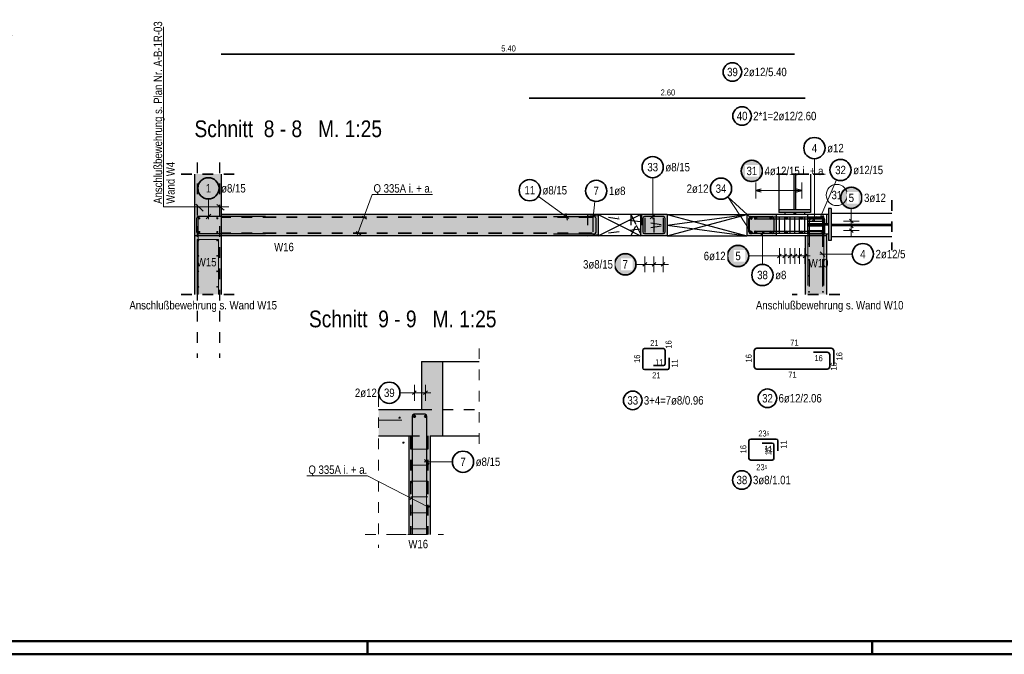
# Model space of a CAD drawing. Header units: millimetres. Extents: x -16 to 44.7, y 0 to 21.2.
# Tile 17 of 49: x 12 to 21.2, y 0 to 6. Entities that reach past the tile are written whole.
import ezdxf

# ---------------------------------------------------------------- set-up
doc = ezdxf.new("R2010")
doc.units = ezdxf.units.MM
doc.linetypes.add('DASHDOT', pattern=[1, 0.5, -0.25, 0, -0.25])
doc.linetypes.add('HIDDEN', pattern=[0.375, 0.25, -0.125])
doc.layers.add('Achsen', color=7, linetype='Continuous', lineweight=20)
doc.layers.add('nplo Bewehrung', color=7, linetype='Continuous', lineweight=20)
doc.styles.add('Arial Narrow', font='ARIALN.TTF')

msp = doc.modelspace()

# ---------------------------------------------------------------- hatches: boundary and pattern name
at = {"lineweight": 25, "true_color": 0xffffff}
for points in [[(18.97783, 4.554222), (18.977763, 4.558061), (18.977562, 4.561896), (18.977227, 4.56572), (18.976759, 4.569531), (18.976158, 4.573324), (18.975426, 4.577093), (18.974562, 4.580834), (18.973568, 4.584542), (18.972446, 4.588214), (18.971196, 4.591845), (18.96982, 4.595429), (18.96832, 4.598963), (18.966697, 4.602443), (18.964954, 4.605864), (18.963092, 4.609222), (18.961115, 4.612513), (18.959024, 4.615734), (18.956821, 4.618879), (18.954511, 4.621945), (18.952095, 4.624929), (18.949576, 4.627827), (18.946957, 4.630635), (18.944242, 4.63335), (18.941434, 4.635968), (18.938536, 4.638487), (18.935552, 4.640903), (18.932486, 4.643214), (18.929341, 4.645416), (18.926121, 4.647508), (18.92283, 4.649485), (18.919471, 4.651347), (18.91605, 4.65309), (18.912571, 4.654712), (18.909036, 4.656213), (18.905452, 4.657588), (18.901821, 4.658839), (18.89815, 4.659961), (18.894441, 4.660955), (18.8907, 4.661819), (18.886931, 4.662551), (18.883139, 4.663152), (18.879328, 4.66362), (18.875503, 4.663954), (18.871669, 4.664155), (18.86783, 4.664222), (18.863991, 4.664155), (18.860156, 4.663954), (18.856331, 4.66362), (18.852521, 4.663152), (18.848728, 4.662551), (18.844959, 4.661819), (18.841218, 4.660955), (18.83751, 4.659961), (18.833838, 4.658839), (18.830207, 4.657588), (18.826623, 4.656213), (18.823089, 4.654712), (18.819609, 4.65309), (18.816188, 4.651347), (18.81283, 4.649485), (18.809538, 4.647508), (18.806318, 4.645416), (18.803173, 4.643214), (18.800107, 4.640903), (18.797123, 4.638487), (18.794225, 4.635968), (18.791417, 4.63335), (18.788702, 4.630635), (18.786084, 4.627827), (18.783565, 4.624929), (18.781148, 4.621945), (18.778838, 4.618879), (18.776635, 4.615734), (18.774544, 4.612513), (18.772567, 4.609222), (18.770705, 4.605864), (18.768962, 4.602443), (18.76734, 4.598963), (18.765839, 4.595429), (18.764463, 4.591845), (18.763213, 4.588214), (18.762091, 4.584542), (18.761097, 4.580834), (18.760233, 4.577093), (18.759501, 4.573324), (18.7589, 4.569531), (18.758432, 4.56572), (18.758098, 4.561896), (18.757897, 4.558061), (18.75783, 4.554222), (18.757897, 4.550383), (18.758098, 4.546549), (18.758432, 4.542724), (18.7589, 4.538913), (18.759501, 4.535121), (18.760233, 4.531352), (18.761097, 4.527611), (18.762091, 4.523902), (18.763213, 4.52023), (18.764463, 4.5166), (18.765839, 4.513016), (18.76734, 4.509481), (18.768962, 4.506001), (18.770705, 4.50258), (18.772567, 4.499222), (18.774544, 4.495931), (18.776635, 4.492711), (18.778838, 4.489566), (18.781148, 4.4865), (18.783565, 4.483516), (18.786084, 4.480618), (18.788702, 4.47781), (18.791417, 4.475095), (18.794225, 4.472476), (18.797123, 4.469957), (18.800107, 4.467541), (18.803173, 4.46523), (18.806318, 4.463028), (18.809538, 4.460937), (18.81283, 4.45896), (18.816188, 4.457098), (18.819609, 4.455355), (18.823089, 4.453732), (18.826623, 4.452232), (18.830207, 4.450856), (18.833838, 4.449606), (18.83751, 4.448484), (18.841218, 4.44749), (18.844959, 4.446626), (18.848728, 4.445893), (18.852521, 4.445293), (18.856331, 4.444825), (18.860156, 4.44449), (18.863991, 4.444289), (18.86783, 4.444222), (18.871669, 4.444289), (18.875503, 4.44449), (18.879328, 4.444825), (18.883139, 4.445293), (18.886931, 4.445893), (18.8907, 4.446626), (18.894441, 4.44749), (18.89815, 4.448484), (18.901821, 4.449606), (18.905452, 4.450856), (18.909036, 4.452232), (18.912571, 4.453732), (18.91605, 4.455355), (18.919471, 4.457098), (18.92283, 4.45896), (18.926121, 4.460937), (18.929341, 4.463028), (18.932486, 4.46523), (18.935552, 4.467541), (18.938536, 4.469957), (18.941434, 4.472476), (18.944242, 4.475095), (18.946957, 4.47781), (18.949576, 4.480618), (18.952095, 4.483516), (18.954511, 4.4865), (18.956821, 4.489566), (18.959024, 4.492711), (18.961115, 4.495931), (18.963092, 4.499222), (18.964954, 4.50258), (18.966697, 4.506001), (18.96832, 4.509481), (18.96982, 4.513016), (18.971196, 4.5166), (18.972446, 4.52023), (18.973568, 4.523902), (18.974562, 4.527611), (18.975426, 4.531352), (18.976158, 4.535121), (18.976759, 4.538913), (18.977227, 4.542724), (18.977562, 4.546549)], [(19.9146, 4.30071), (19.914532, 4.304549), (19.914332, 4.308384), (19.913997, 4.312209), (19.913529, 4.31602), (19.912928, 4.319812), (19.912196, 4.323581), (19.911332, 4.327322), (19.910338, 4.331031), (19.909216, 4.334702), (19.907966, 4.338333), (19.90659, 4.341917), (19.90509, 4.345452), (19.903467, 4.348931), (19.901724, 4.352352), (19.899862, 4.35571), (19.897885, 4.359002), (19.895794, 4.362222), (19.893591, 4.365367), (19.891281, 4.368433), (19.888864, 4.371417), (19.886345, 4.374315), (19.883727, 4.377123), (19.881012, 4.379838), (19.878204, 4.382456), (19.875306, 4.384975), (19.872322, 4.387392), (19.869256, 4.389702), (19.866111, 4.391905), (19.862891, 4.393996), (19.8596, 4.395973), (19.856241, 4.397835), (19.85282, 4.399578), (19.849341, 4.4012), (19.845806, 4.402701), (19.842222, 4.404077), (19.838591, 4.405327), (19.83492, 4.406449), (19.831211, 4.407443), (19.82747, 4.408307), (19.823701, 4.409039), (19.819909, 4.40964), (19.816098, 4.410108), (19.812273, 4.410443), (19.808438, 4.410643), (19.8046, 4.41071), (19.800761, 4.410643), (19.796926, 4.410443), (19.793101, 4.410108), (19.78929, 4.40964), (19.785498, 4.409039), (19.781729, 4.408307), (19.777988, 4.407443), (19.774279, 4.406449), (19.770608, 4.405327), (19.766977, 4.404077), (19.763393, 4.402701), (19.759858, 4.4012), (19.756379, 4.399578), (19.752958, 4.397835), (19.7496, 4.395973), (19.746308, 4.393996), (19.743088, 4.391905), (19.739943, 4.389702), (19.736877, 4.387392), (19.733893, 4.384975), (19.730995, 4.382456), (19.728187, 4.379838), (19.725472, 4.377123), (19.722854, 4.374315), (19.720335, 4.371417), (19.717918, 4.368433), (19.715608, 4.365367), (19.713405, 4.362222), (19.711314, 4.359002), (19.709337, 4.35571), (19.707475, 4.352352), (19.705732, 4.348931), (19.704109, 4.345452), (19.702609, 4.341917), (19.701233, 4.338333), (19.699983, 4.334702), (19.698861, 4.331031), (19.697867, 4.327322), (19.697003, 4.323581), (19.696271, 4.319812), (19.69567, 4.31602), (19.695202, 4.312209), (19.694867, 4.308384), (19.694667, 4.304549), (19.6946, 4.30071), (19.694667, 4.296872), (19.694867, 4.293037), (19.695202, 4.289212), (19.69567, 4.285401), (19.696271, 4.281609), (19.697003, 4.27784), (19.697867, 4.274099), (19.698861, 4.27039), (19.699983, 4.266719), (19.701233, 4.263088), (19.702609, 4.259504), (19.704109, 4.255969), (19.705732, 4.25249), (19.707475, 4.249069), (19.709337, 4.24571), (19.711314, 4.242419), (19.713405, 4.239199), (19.715608, 4.236054), (19.717918, 4.232988), (19.720335, 4.230004), (19.722854, 4.227106), (19.725472, 4.224298), (19.728187, 4.221583), (19.730995, 4.218965), (19.733893, 4.216446), (19.736877, 4.214029), (19.739943, 4.211719), (19.743088, 4.209516), (19.746308, 4.207425), (19.7496, 4.205448), (19.752958, 4.203586), (19.756379, 4.201843), (19.759858, 4.20022), (19.763393, 4.19872), (19.766977, 4.197344), (19.770608, 4.196094), (19.774279, 4.194972), (19.777988, 4.193978), (19.781729, 4.193114), (19.785498, 4.192382), (19.78929, 4.191781), (19.793101, 4.191313), (19.796926, 4.190978), (19.800761, 4.190777), (19.8046, 4.19071), (19.808438, 4.190777), (19.812273, 4.190978), (19.816098, 4.191313), (19.819909, 4.191781), (19.823701, 4.192382), (19.82747, 4.193114), (19.831211, 4.193978), (19.83492, 4.194972), (19.838591, 4.196094), (19.842222, 4.197344), (19.845806, 4.19872), (19.849341, 4.20022), (19.85282, 4.201843), (19.856241, 4.203586), (19.8596, 4.205448), (19.862891, 4.207425), (19.866111, 4.209516), (19.869256, 4.211719), (19.872322, 4.214029), (19.875306, 4.216446), (19.878204, 4.218965), (19.881012, 4.221583), (19.883727, 4.224298), (19.886345, 4.227106), (19.888864, 4.230004), (19.891281, 4.232988), (19.893591, 4.236054), (19.895794, 4.239199), (19.897885, 4.242419), (19.899862, 4.24571), (19.901724, 4.249069), (19.903467, 4.25249), (19.90509, 4.255969), (19.90659, 4.259504), (19.907966, 4.263088), (19.909216, 4.266719), (19.910338, 4.27039), (19.911332, 4.274099), (19.912196, 4.27784), (19.912928, 4.281609), (19.913529, 4.285401), (19.913997, 4.289212), (19.914332, 4.293037)], [(18.848635, 3.752789), (18.848568, 3.756628), (18.848367, 3.760462), (18.848032, 3.764287), (18.847564, 3.768098), (18.846964, 3.77189), (18.846231, 3.775659), (18.845367, 3.7794), (18.844374, 3.783109), (18.843251, 3.786781), (18.842001, 3.790411), (18.840625, 3.793995), (18.839125, 3.79753), (18.837502, 3.80101), (18.835759, 3.804431), (18.833898, 3.807789), (18.83192, 3.81108), (18.829829, 3.8143), (18.827627, 3.817445), (18.825316, 3.820511), (18.8229, 3.823495), (18.820381, 3.826393), (18.817762, 3.829201), (18.815047, 3.831916), (18.812239, 3.834535), (18.809342, 3.837054), (18.806358, 3.83947), (18.803291, 3.841781), (18.800146, 3.843983), (18.796926, 3.846074), (18.793635, 3.848051), (18.790277, 3.849913), (18.786856, 3.851656), (18.783376, 3.853279), (18.779842, 3.854779), (18.776257, 3.856155), (18.772627, 3.857405), (18.768955, 3.858527), (18.765246, 3.859521), (18.761505, 3.860385), (18.757736, 3.861118), (18.753944, 3.861718), (18.750133, 3.862186), (18.746308, 3.862521), (18.742474, 3.862722), (18.738635, 3.862789), (18.734796, 3.862722), (18.730962, 3.862521), (18.727137, 3.862186), (18.723326, 3.861718), (18.719534, 3.861118), (18.715765, 3.860385), (18.712024, 3.859521), (18.708315, 3.858527), (18.704643, 3.857405), (18.701013, 3.856155), (18.697428, 3.854779), (18.693894, 3.853279), (18.690414, 3.851656), (18.686993, 3.849913), (18.683635, 3.848051), (18.680344, 3.846074), (18.677124, 3.843983), (18.673979, 3.841781), (18.670912, 3.83947), (18.667928, 3.837054), (18.665031, 3.834535), (18.662223, 3.831916), (18.659508, 3.829201), (18.656889, 3.826393), (18.65437, 3.823495), (18.651954, 3.820511), (18.649643, 3.817445), (18.647441, 3.8143), (18.64535, 3.81108), (18.643372, 3.807789), (18.641511, 3.804431), (18.639768, 3.80101), (18.638145, 3.79753), (18.636645, 3.793995), (18.635269, 3.790411), (18.634019, 3.786781), (18.632896, 3.783109), (18.631902, 3.7794), (18.631039, 3.775659), (18.630306, 3.77189), (18.629705, 3.768098), (18.629238, 3.764287), (18.628903, 3.760462), (18.628702, 3.756628), (18.628635, 3.752789), (18.628702, 3.74895), (18.628903, 3.745115), (18.629238, 3.741291), (18.629705, 3.73748), (18.630306, 3.733687), (18.631039, 3.729918), (18.631902, 3.726177), (18.632896, 3.722469), (18.634019, 3.718797), (18.635269, 3.715166), (18.636645, 3.711582), (18.638145, 3.708048), (18.639768, 3.704568), (18.641511, 3.701147), (18.643372, 3.697789), (18.64535, 3.694498), (18.647441, 3.691277), (18.649643, 3.688132), (18.651954, 3.685066), (18.65437, 3.682082), (18.656889, 3.679184), (18.659508, 3.676376), (18.662223, 3.673661), (18.665031, 3.671043), (18.667928, 3.668524), (18.670912, 3.666107), (18.673979, 3.663797), (18.677124, 3.661595), (18.680344, 3.659503), (18.683635, 3.657526), (18.686993, 3.655664), (18.690414, 3.653921), (18.693894, 3.652299), (18.697428, 3.650798), (18.701013, 3.649422), (18.704643, 3.648172), (18.708315, 3.64705), (18.712024, 3.646056), (18.715765, 3.645192), (18.719534, 3.64446), (18.723326, 3.643859), (18.727137, 3.643391), (18.730962, 3.643057), (18.734796, 3.642856), (18.738635, 3.642789), (18.742474, 3.642856), (18.746308, 3.643057), (18.750133, 3.643391), (18.753944, 3.643859), (18.757736, 3.64446), (18.761505, 3.645192), (18.765246, 3.646056), (18.768955, 3.64705), (18.772627, 3.648172), (18.776257, 3.649422), (18.779842, 3.650798), (18.783376, 3.652299), (18.786856, 3.653921), (18.790277, 3.655664), (18.793635, 3.657526), (18.796926, 3.659503), (18.800146, 3.661595), (18.803291, 3.663797), (18.806358, 3.666107), (18.809342, 3.668524), (18.812239, 3.671043), (18.815047, 3.673661), (18.817762, 3.676376), (18.820381, 3.679184), (18.8229, 3.682082), (18.825316, 3.685066), (18.827627, 3.688132), (18.829829, 3.691277), (18.83192, 3.694498), (18.833898, 3.697789), (18.835759, 3.701147), (18.837502, 3.704568), (18.839125, 3.708048), (18.840625, 3.711582), (18.842001, 3.715166), (18.843251, 3.718797), (18.844374, 3.722469), (18.845367, 3.726177), (18.846231, 3.729918), (18.846964, 3.733687), (18.847564, 3.73748), (18.848032, 3.741291), (18.848367, 3.745115)], [(17.786625, 3.674004), (17.786558, 3.677843), (17.786357, 3.681677), (17.786022, 3.685502), (17.785554, 3.689313), (17.784954, 3.693105), (17.784221, 3.696874), (17.783357, 3.700615), (17.782364, 3.704324), (17.781241, 3.707996), (17.779991, 3.711626), (17.778615, 3.71521), (17.777115, 3.718745), (17.775492, 3.722224), (17.773749, 3.725646), (17.771888, 3.729004), (17.76991, 3.732295), (17.767819, 3.735515), (17.765617, 3.73866), (17.763306, 3.741726), (17.76089, 3.74471), (17.758371, 3.747608), (17.755752, 3.750416), (17.753037, 3.753131), (17.750229, 3.75575), (17.747332, 3.758269), (17.744348, 3.760685), (17.741281, 3.762996), (17.738136, 3.765198), (17.734916, 3.767289), (17.731625, 3.769266), (17.728267, 3.771128), (17.724846, 3.772871), (17.721366, 3.774494), (17.717832, 3.775994), (17.714247, 3.77737), (17.710617, 3.77862), (17.706945, 3.779742), (17.703236, 3.780736), (17.699495, 3.7816), (17.695726, 3.782333), (17.691934, 3.782933), (17.688123, 3.783401), (17.684298, 3.783736), (17.680464, 3.783937), (17.676625, 3.784004), (17.672786, 3.783937), (17.668952, 3.783736), (17.665127, 3.783401), (17.661316, 3.782933), (17.657524, 3.782333), (17.653755, 3.7816), (17.650013, 3.780736), (17.646305, 3.779742), (17.642633, 3.77862), (17.639003, 3.77737), (17.635418, 3.775994), (17.631884, 3.774494), (17.628404, 3.772871), (17.624983, 3.771128), (17.621625, 3.769266), (17.618334, 3.767289), (17.615114, 3.765198), (17.611968, 3.762996), (17.608902, 3.760685), (17.605918, 3.758269), (17.603021, 3.75575), (17.600212, 3.753131), (17.597497, 3.750416), (17.594879, 3.747608), (17.59236, 3.74471), (17.589944, 3.741726), (17.587633, 3.73866), (17.585431, 3.735515), (17.58334, 3.732295), (17.581362, 3.729004), (17.579501, 3.725646), (17.577758, 3.722224), (17.576135, 3.718745), (17.574635, 3.71521), (17.573259, 3.711626), (17.572009, 3.707996), (17.570886, 3.704324), (17.569892, 3.700615), (17.569029, 3.696874), (17.568296, 3.693105), (17.567695, 3.689313), (17.567227, 3.685502), (17.566893, 3.681677), (17.566692, 3.677843), (17.566625, 3.674004), (17.566692, 3.670165), (17.566893, 3.66633), (17.567227, 3.662506), (17.567695, 3.658695), (17.568296, 3.654902), (17.569029, 3.651133), (17.569892, 3.647392), (17.570886, 3.643684), (17.572009, 3.640012), (17.573259, 3.636381), (17.574635, 3.632797), (17.576135, 3.629263), (17.577758, 3.625783), (17.579501, 3.622362), (17.581362, 3.619004), (17.58334, 3.615713), (17.585431, 3.612492), (17.587633, 3.609347), (17.589944, 3.606281), (17.59236, 3.603297), (17.594879, 3.600399), (17.597497, 3.597591), (17.600212, 3.594876), (17.603021, 3.592258), (17.605918, 3.589739), (17.608902, 3.587322), (17.611968, 3.585012), (17.615114, 3.58281), (17.618334, 3.580718), (17.621625, 3.578741), (17.624983, 3.576879), (17.628404, 3.575136), (17.631884, 3.573514), (17.635418, 3.572013), (17.639003, 3.570637), (17.642633, 3.569387), (17.646305, 3.568265), (17.650013, 3.567271), (17.653755, 3.566407), (17.657524, 3.565675), (17.661316, 3.565074), (17.665127, 3.564606), (17.668952, 3.564272), (17.672786, 3.564071), (17.676625, 3.564004), (17.680464, 3.564071), (17.684298, 3.564272), (17.688123, 3.564606), (17.691934, 3.565074), (17.695726, 3.565675), (17.699495, 3.566407), (17.703236, 3.567271), (17.706945, 3.568265), (17.710617, 3.569387), (17.714247, 3.570637), (17.717832, 3.572013), (17.721366, 3.573514), (17.724846, 3.575136), (17.728267, 3.576879), (17.731625, 3.578741), (17.734916, 3.580718), (17.738136, 3.58281), (17.741281, 3.585012), (17.744348, 3.587322), (17.747332, 3.589739), (17.750229, 3.592258), (17.753037, 3.594876), (17.755752, 3.597591), (17.758371, 3.600399), (17.76089, 3.603297), (17.763306, 3.606281), (17.765617, 3.609347), (17.767819, 3.612492), (17.76991, 3.615713), (17.771888, 3.619004), (17.773749, 3.622362), (17.775492, 3.625783), (17.777115, 3.629263), (17.778615, 3.632797), (17.779991, 3.636381), (17.781241, 3.640012), (17.782364, 3.643684), (17.783357, 3.647392), (17.784221, 3.651133), (17.784954, 3.654902), (17.785554, 3.658695), (17.786022, 3.662506), (17.786357, 3.66633)]]:
    msp.add_hatch(color=7, dxfattribs=at).paths.add_polyline_path(points)
at = {"lineweight": 13, "true_color": 0xd7ffd7}
for points in [[(13.871191, 4.143339), (13.871191, 4.524385), (13.621191, 4.524385), (13.621191, 4.143339)], [(13.621191, 3.390541), (13.871191, 3.390541), (13.871191, 4.143339), (13.621191, 4.143339)], [(13.621191, 3.943339), (17.421347, 3.943339), (17.421347, 4.143339), (13.621191, 4.143339)], [(17.821347, 3.943339), (18.071197, 3.943339), (18.071197, 4.143339), (17.821347, 4.143339)], [(18.821197, 3.943339), (19.096215, 3.943339), (19.096215, 4.143339), (18.821197, 4.143339)], [(19.371215, 3.390541), (19.571215, 3.390541), (19.571215, 3.943339), (19.371215, 3.943339)], [(15.956923, 2.307441), (15.956923, 2.757441), (15.756923, 2.757441), (15.756923, 2.307441)], [(15.353793, 2.057441), (15.956923, 2.057441), (15.956923, 2.307441), (15.353793, 2.307441)], [(15.639444, 1.127557), (15.839444, 1.127557), (15.839444, 2.057441), (15.639444, 2.057441)]]:
    msp.add_hatch(color=254, dxfattribs=at).paths.add_polyline_path(points)
at = {"lineweight": 13, "true_color": 0x4682b4}
for points in [[(19.263465, 4.188339), (19.278965, 4.188339), (19.278965, 4.524385), (19.263465, 4.524385)], [(19.121223, 4.163339), (19.421223, 4.163339), (19.421223, 4.188339), (19.121223, 4.188339)], [(19.591215, 3.899704), (19.616215, 3.899704), (19.616215, 4.199704), (19.591215, 4.199704)], [(19.278465, 4.143339), (19.278465, 4.163339), (19.263965, 4.163339), (19.263965, 4.143339)], [(19.591215, 4.042462), (19.591215, 4.056962), (19.391215, 4.056962), (19.391215, 4.042462)], [(20.184454, 4.037712), (20.184454, 4.049712), (19.616215, 4.049712), (19.616215, 4.037712)]]:
    msp.add_hatch(color=145, dxfattribs=at).paths.add_polyline_path(points)

# ---------------------------------------------------------------- linework, layer by layer
at = {"color": 5, "linetype": 'Continuous', "lineweight": 18}
for p, q in [((13.329039, 4.217232), (13.329039, 5.911997)), ((17.934547, 4.48972), (17.934547, 4.098339)), ((19.663548, 4.470841), (19.506471, 4.099689)), ((18.905198, 4.445048), (18.905198, 4.295048)), ((19.337215, 4.370048), (18.905198, 4.370048)), ((19.337215, 4.295048), (19.337215, 4.445048)), ((13.752442, 4.290405), (13.752442, 4.098339)), ((15.292811, 4.332088), (15.15115, 3.947295)), ((15.861564, 4.332088), (15.292811, 4.332088)), ((16.858847, 4.313951), (17.146785, 4.107376)), ((17.374189, 4.11871), (17.391363, 4.266829)), ((18.862128, 4.108559), (18.642003, 4.310765)), ((18.862128, 3.974573), (18.642003, 4.310765)), ((13.329039, 4.217232), (13.945062, 4.217232)), ((13.632629, 4.240825), (13.703407, 4.175945)), ((13.833167, 4.237876), (13.900995, 4.184792)), ((19.8046, 4.20071), (19.8046, 4.131962)), ((19.7296, 4.081962), (19.8796, 4.081962)), ((19.8046, 3.941712), (19.8046, 4.131962)), ((18.96798, 3.67371), (18.96798, 3.988339)), ((19.7296, 4.036837), (19.8796, 4.036837)), ((19.7296, 3.991712), (19.8796, 3.991712)), ((19.127866, 3.677789), (19.127866, 3.827789)), ((19.177866, 3.677789), (19.177866, 3.827789)), ((19.227866, 3.677789), (19.227866, 3.827789)), ((19.27299, 3.677789), (19.27299, 3.827789)), ((19.318115, 3.677789), (19.318115, 3.827789)), ((19.368115, 3.677789), (19.368115, 3.827789)), ((17.860347, 3.599004), (17.860347, 3.749004)), ((17.946272, 3.599004), (17.946272, 3.749004)), ((18.032197, 3.599004), (18.032197, 3.749004)), ((18.838635, 3.752789), (19.077866, 3.752789)), ((19.418115, 3.752789), (19.077866, 3.752789)), ((19.813096, 3.770661), (19.507489, 3.770661)), ((17.776625, 3.674004), (17.810347, 3.674004)), ((18.082197, 3.674004), (17.810347, 3.674004)), ((15.691567, 2.539004), (15.691567, 2.389004)), ((15.796322, 2.539004), (15.796322, 2.389004)), ((15.554903, 2.464004), (15.641567, 2.464004)), ((15.641567, 2.464004), (15.846322, 2.464004)), ((16.04883, 1.813947), (15.784444, 1.813947)), ((15.248428, 1.682277), (14.679675, 1.682277)), ((15.248428, 1.682277), (15.83032, 1.382005))]:
    msp.add_line(p, q, dxfattribs=at)
at = {"color": 2, "linetype": 'Continuous', "lineweight": 35}
for p, q in [((19.271191, 5.654651), (13.871191, 5.654651)), ((16.771215, 5.239976), (19.371215, 5.239976)), ((18.035197, 2.879675), (17.857347, 2.879675)), ((18.915199, 2.883983), (19.61472, 2.883983)), ((17.841347, 2.863675), (17.841347, 2.698175)), ((18.051197, 2.735675), (18.051197, 2.863675)), ((18.088697, 2.698175), (18.088697, 2.792175)), ((18.891179, 2.710485), (18.891199, 2.859987)), ((19.447216, 2.846487), (19.577212, 2.846487)), ((19.601212, 2.822483), (19.601196, 2.710454)), ((19.63872, 2.85998), (19.638702, 2.729984)), ((17.941197, 2.719675), (18.035197, 2.719675)), ((17.857347, 2.682175), (18.072697, 2.682175)), ((19.577195, 2.686457), (18.915178, 2.686482)), ((18.841197, 1.845773), (18.841197, 2.011273)), ((18.857197, 2.027273), (19.097715, 2.027273)), ((18.966215, 1.989773), (19.060215, 1.989773)), ((19.076215, 1.973773), (19.076215, 1.845773)), ((19.113715, 2.011273), (19.113715, 1.917273)), ((19.060215, 1.829773), (18.857197, 1.829773))]:
    msp.add_line(p, q, dxfattribs=at)
at = {"color": 10, "linetype": 'HIDDEN', "ltscale": 0.25}
for p, q in [((13.645456, 4.634486), (13.645456, 2.794258)), ((13.855456, 4.634486), (13.855456, 2.794258))]:
    msp.add_line(p, q, dxfattribs=at)
at = {"color": 2, "linetype": 'HIDDEN', "lineweight": 35, "ltscale": 0.25}
for p, q in [((13.996191, 4.524385), (13.496191, 4.524385)), ((13.996191, 3.390541), (13.496191, 3.390541)), ((19.696215, 3.390541), (19.246215, 3.390541))]:
    msp.add_line(p, q, dxfattribs=at)
at = {"color": 3, "linetype": 'Continuous', "lineweight": 25}
for p, q in [((13.621191, 4.524385), (13.621191, 4.143339)), ((13.871191, 4.524385), (13.871191, 4.143339)), ((18.955198, 4.383446), (18.905198, 4.370048)), ((18.905198, 4.370048), (18.955198, 4.356651)), ((19.337215, 4.370048), (19.287215, 4.383446)), ((19.287215, 4.356651), (19.337215, 4.370048)), ((19.263465, 4.188339), (19.121223, 4.188339)), ((19.121223, 4.188339), (19.121223, 4.163339)), ((19.421223, 4.188339), (19.278965, 4.188339)), ((19.421223, 4.188339), (19.421223, 4.163339)), ((19.616215, 4.199704), (19.591215, 4.199704)), ((19.591215, 4.199704), (19.591215, 4.056962)), ((19.616215, 4.199704), (19.616215, 4.049712)), ((13.621191, 4.143339), (13.621191, 3.390541)), ((13.641191, 4.107339), (13.641191, 3.979339)), ((14.291191, 4.123339), (13.657191, 4.123339)), ((13.730345, 4.101242), (13.774539, 4.145436)), ((17.421347, 4.143339), (13.871191, 4.143339)), ((13.871191, 4.143339), (13.871191, 3.390541)), ((15.195308, 4.129103), (15.2405, 4.102741)), ((17.385472, 4.12195), (17.001472, 4.12195)), ((17.131545, 4.091114), (17.121398, 4.152785)), ((17.374189, 3.979542), (17.374189, 4.11871)), ((17.401472, 3.97795), (17.401472, 4.10595)), ((17.821347, 4.143339), (17.421347, 4.143339)), ((17.421347, 4.143339), (17.421347, 3.943339)), ((18.071197, 4.143339), (17.821347, 4.143339)), ((17.821347, 4.143339), (17.821347, 3.943339)), ((17.841347, 4.107339), (17.841347, 3.979339)), ((18.035197, 4.123339), (17.857347, 4.123339)), ((17.860347, 4.112507), (17.860347, 3.973339)), ((17.91245, 4.101242), (17.956644, 4.145436)), ((17.946272, 4.112507), (17.946272, 3.973339)), ((18.032197, 4.112507), (18.032197, 3.973339)), ((18.051197, 3.979339), (18.051197, 4.107339)), ((18.071197, 4.143339), (18.821197, 4.143339)), ((18.071197, 4.143339), (18.071197, 3.943339)), ((19.096215, 4.143339), (18.821197, 4.143339)), ((18.821197, 4.143339), (18.821197, 3.943339)), ((18.841197, 3.979339), (18.841197, 4.107339)), ((18.841197, 3.987339), (18.841197, 4.098712)), ((18.857197, 4.123339), (19.060215, 4.123339)), ((18.865197, 4.122712), (19.527215, 4.122712)), ((18.891537, 4.102742), (19.517537, 4.102742)), ((18.966215, 4.123339), (19.060215, 4.123339)), ((19.076215, 4.107339), (19.076215, 3.979339)), ((19.076215, 4.107339), (19.076215, 4.013339)), ((19.178215, 4.143339), (19.096215, 4.143339)), ((19.096215, 4.143339), (19.096215, 3.943339)), ((19.263965, 4.163339), (19.121223, 4.163339)), ((19.127866, 3.97444), (19.127866, 4.11444)), ((19.177866, 3.97444), (19.177866, 4.11444)), ((19.178215, 4.163339), (19.178215, 4.143339)), ((19.263965, 4.143339), (19.178215, 4.143339)), ((19.227866, 3.97444), (19.227866, 4.11444)), ((19.263965, 4.163339), (19.263965, 4.143339)), ((19.278465, 4.143339), (19.263965, 4.143339)), ((19.27299, 3.97444), (19.27299, 4.11444)), ((19.421223, 4.163339), (19.278465, 4.163339)), ((19.278465, 4.163339), (19.278465, 4.143339)), ((19.364215, 4.143339), (19.278465, 4.143339)), ((19.318115, 3.97444), (19.318115, 4.11444)), ((19.364215, 4.163339), (19.364215, 4.143339)), ((19.371215, 4.143339), (19.364215, 4.143339)), ((19.368115, 3.97444), (19.368115, 4.11444)), ((19.571215, 4.143339), (19.371215, 4.143339)), ((19.591215, 4.142712), (19.391215, 4.142712)), ((19.391215, 4.142712), (19.391215, 4.056962)), ((19.391215, 4.122712), (19.527215, 4.122712)), ((19.435445, 4.080645), (19.479639, 4.124839)), ((19.487253, 4.110974), (19.545177, 4.134449)), ((19.541537, 4.078742), (19.541537, 4.006742)), ((19.551215, 4.098712), (19.551215, 3.987339)), ((19.551215, 4.098712), (19.551215, 3.962712)), ((19.571215, 4.143339), (19.571215, 4.142712)), ((20.184454, 4.153712), (19.616215, 4.153712)), ((19.786922, 4.099639), (19.822277, 4.064284)), ((18.051197, 3.979339), (18.051197, 4.073339)), ((19.591215, 4.056962), (19.391215, 4.056962)), ((19.391215, 4.056962), (19.391215, 4.042462)), ((19.591215, 4.042462), (19.391215, 4.042462)), ((19.391215, 4.042462), (19.391215, 3.956712)), ((19.591215, 4.042462), (19.591215, 3.899704)), ((20.184454, 4.049712), (19.616215, 4.049712)), ((20.184454, 4.037712), (19.616215, 4.037712)), ((19.616215, 4.037712), (19.616215, 3.899704)), ((19.786922, 4.054515), (19.822277, 4.019159)), ((19.786922, 4.00939), (19.822277, 3.974034)), ((17.421347, 3.943339), (13.621191, 3.943339)), ((13.657191, 3.963339), (14.291191, 3.963339)), ((15.142845, 3.982591), (15.186594, 3.954848)), ((17.001472, 3.96195), (17.385472, 3.96195)), ((17.821347, 3.943339), (17.421347, 3.943339)), ((18.071197, 3.943339), (17.821347, 3.943339)), ((17.857347, 3.963339), (18.035197, 3.963339)), ((17.941197, 3.963339), (18.035197, 3.963339)), ((18.071197, 3.943339), (18.821197, 3.943339)), ((19.096215, 3.943339), (18.821197, 3.943339)), ((19.060215, 3.963339), (18.857197, 3.963339)), ((19.527215, 3.963339), (18.865197, 3.963339)), ((19.517537, 3.982742), (18.891537, 3.982742)), ((18.990077, 3.985436), (18.945883, 3.941242)), ((19.371215, 3.943339), (19.096215, 3.943339)), ((19.571215, 3.943339), (19.371215, 3.943339)), ((19.371215, 3.943339), (19.371215, 3.390541)), ((19.591215, 3.956712), (19.391215, 3.956712)), ((19.571215, 3.956712), (19.571215, 3.943339)), ((19.571215, 3.943339), (19.571215, 3.390541)), ((19.616215, 3.899704), (19.591215, 3.899704)), ((20.184454, 3.933712), (19.616215, 3.933712)), ((19.110188, 3.735111), (19.145543, 3.770466)), ((19.160188, 3.735111), (19.195543, 3.770466)), ((19.210188, 3.735111), (19.245543, 3.770466)), ((19.255313, 3.735111), (19.290668, 3.770466)), ((19.300438, 3.735111), (19.335793, 3.770466)), ((19.350438, 3.735111), (19.385793, 3.770466)), ((19.510392, 3.792758), (19.554586, 3.748564)), ((17.842669, 3.656326), (17.878025, 3.691681)), ((17.928594, 3.656326), (17.96395, 3.691681)), ((18.01452, 3.656326), (18.049875, 3.691681)), ((15.756923, 2.757441), (15.956923, 2.757441)), ((15.756923, 2.757441), (15.756923, 2.307441)), ((15.956923, 2.757441), (16.301861, 2.757441)), ((15.956923, 2.757441), (15.956923, 2.307441)), ((15.709245, 2.481681), (15.673889, 2.446326)), ((15.814, 2.481681), (15.778645, 2.446326)), ((15.353793, 2.307441), (15.756923, 2.307441)), ((15.670276, 2.245109), (15.670276, 1.611109)), ((15.793444, 2.261109), (15.686276, 2.261109)), ((15.809444, 1.611109), (15.809444, 2.245109)), ((15.956923, 2.307441), (15.956923, 2.057441)), ((15.353793, 2.057441), (15.639444, 2.057441)), ((15.639444, 2.057441), (15.639444, 1.127557)), ((15.839444, 2.057441), (15.956923, 2.057441)), ((15.839444, 2.057441), (15.839444, 1.127557)), ((15.956923, 2.057441), (16.301861, 2.057441)), ((15.787347, 1.836044), (15.831541, 1.79185)), ((15.648656, 1.461219), (15.672602, 1.478635)), ((15.805937, 1.376865), (15.832604, 1.398634))]:
    msp.add_line(p, q, dxfattribs=at)
at = {"color": 3, "linetype": 'HIDDEN', "lineweight": 25, "ltscale": 0.25}
for p, q in [((19.278965, 4.188339), (19.263465, 4.188339)), ((17.321197, 4.143339), (17.321197, 3.943339)), ((17.729794, 4.143339), (17.729794, 3.943339)), ((17.829794, 4.143339), (17.829794, 3.943339)), ((19.278465, 4.163339), (19.263965, 4.163339)), ((19.571215, 4.142712), (19.571215, 3.956712)), ((19.591215, 4.056962), (19.591215, 4.042462)), ((19.616215, 4.049712), (19.616215, 4.037712)), ((15.756923, 2.307441), (16.301861, 2.307441)), ((15.639444, 2.057441), (15.839444, 2.057441))]:
    msp.add_line(p, q, dxfattribs=at)
at = {"color": 2, "linetype": 'DASHDOT', "lineweight": 35, "ltscale": 0.25}
for p, q in [((17.364001, 4.118264), (13.871191, 4.118264)), ((17.364001, 3.968264), (13.871191, 3.968264)), ((15.659444, 2.057441), (15.659444, 1.127557)), ((15.819444, 2.057441), (15.819444, 1.127557))]:
    msp.add_line(p, q, dxfattribs=at)
at = {"color": 10, "linetype": 'HIDDEN'}
for p, q in [((19.401215, 4.081962), (19.541215, 4.081962)), ((19.412489, 3.464043), (19.412489, 4.090043)), ((19.436489, 4.114043), (19.508489, 4.114043)), ((19.532489, 4.090043), (19.532489, 3.464043)), ((19.401215, 4.036837), (19.541215, 4.036837)), ((19.401215, 3.991712), (19.541215, 3.991712))]:
    msp.add_line(p, q, dxfattribs=at)
at = {"color": 5, "linetype": 'HIDDEN', "lineweight": 18, "ltscale": 0.25}
for p, q in [((16.301861, 2.882441), (16.301861, 1.932441)), ((15.353793, 2.432441), (15.353793, 1.002557)), ((15.228793, 1.127557), (15.764444, 1.127557)), ((15.514444, 1.127557), (15.964444, 1.127557))]:
    msp.add_line(p, q, dxfattribs=at)
at = {"color": 4, "linetype": 'Continuous', "lineweight": 50}
for p, q in [((0.5, 0.125), (43.625, 0.125)), ((15.25, 0), (15.25, 0.125)), ((20, 0), (20, 0.125)), ((0, 0), (43.75, 0))]:
    msp.add_line(p, q, dxfattribs=at)
at = {"color": 2, "linetype": 'Continuous', "lineweight": 35}
for centre, radius in [((18.685319, 5.486189), 0.0875), ((18.776029, 5.071515), 0.0875), ((19.457542, 4.76905), 0.1), ((17.934547, 4.58972), 0.1), ((18.86783, 4.554222), 0.1), ((19.702523, 4.562933), 0.1), ((13.752442, 4.390405), 0.1), ((16.777594, 4.372244), 0.1), ((17.40288, 4.366163), 0.1), ((18.577608, 4.387272), 0.1), ((19.8046, 4.30071), 0.1), ((18.738635, 3.752789), 0.1), ((19.913096, 3.770661), 0.1), ((17.676625, 3.674004), 0.1), ((18.96798, 3.57371), 0.1), ((15.454903, 2.464004), 0.1), ((17.746743, 2.392139), 0.0875), ((19.014902, 2.412432), 0.0875), ((16.14883, 1.813947), 0.1), ((18.77415, 1.642273), 0.0875)]:
    msp.add_circle(centre, radius, dxfattribs=at)
at = {"color": 9, "linetype": 'Continuous', "lineweight": 0}
for centre, radius in [((19.66782, 4.326878), 0.1), ((17.611986, 4.118264), 0.00111)]:
    msp.add_circle(centre, radius, dxfattribs=at)
at = {"color": 4, "linetype": 'Continuous', "lineweight": 50}
for centre, radius in [((18.862128, 4.108559), 0.006), ((18.862128, 4.108559), 0.006), ((18.862128, 4.108559), 0.0054), ((18.862128, 4.108559), 0.0042), ((18.862128, 4.108559), 0.003), ((18.862128, 4.108559), 0.0018), ((18.862128, 4.108559), 0.0006), ((18.905198, 4.109339), 0.006), ((18.905198, 4.109339), 0.006), ((18.905198, 4.109339), 0.0054), ((18.905198, 4.109339), 0.0042), ((18.905198, 4.109339), 0.003), ((18.905198, 4.109339), 0.0018), ((18.905198, 4.109339), 0.0006), ((19.049203, 4.109339), 0.006), ((19.049203, 4.109339), 0.006), ((19.049203, 4.109339), 0.0054), ((19.049203, 4.109339), 0.0042), ((19.049203, 4.109339), 0.003), ((19.049203, 4.109339), 0.0018), ((19.049203, 4.109339), 0.0006), ((19.193209, 4.109339), 0.006), ((19.193209, 4.109339), 0.006), ((19.193209, 4.109339), 0.0054), ((19.193209, 4.109339), 0.0042), ((19.193209, 4.109339), 0.003), ((19.193209, 4.109339), 0.0018), ((19.193209, 4.109339), 0.0006), ((19.337215, 4.109339), 0.006), ((19.337215, 4.109339), 0.006), ((19.337215, 4.109339), 0.0054), ((19.337215, 4.109339), 0.0042), ((19.337215, 4.109339), 0.003), ((19.337215, 4.109339), 0.0018), ((19.337215, 4.109339), 0.0006), ((18.862128, 3.974573), 0.006), ((18.862128, 3.974573), 0.006), ((18.862128, 3.974573), 0.0054), ((18.862128, 3.974573), 0.0042), ((18.862128, 3.974573), 0.003), ((18.862128, 3.974573), 0.0018), ((18.862128, 3.974573), 0.0006), ((18.905198, 3.977339), 0.006), ((18.905198, 3.977339), 0.006), ((18.905198, 3.977339), 0.0054), ((18.905198, 3.977339), 0.0042), ((18.905198, 3.977339), 0.003), ((18.905198, 3.977339), 0.0018), ((18.905198, 3.977339), 0.0006), ((19.049203, 3.977339), 0.006), ((19.049203, 3.977339), 0.006), ((19.049203, 3.977339), 0.0054), ((19.049203, 3.977339), 0.0042), ((19.049203, 3.977339), 0.003), ((19.049203, 3.977339), 0.0018), ((19.049203, 3.977339), 0.0006), ((19.193209, 3.977339), 0.006), ((19.193209, 3.977339), 0.006), ((19.193209, 3.977339), 0.0054), ((19.193209, 3.977339), 0.0042), ((19.193209, 3.977339), 0.003), ((19.193209, 3.977339), 0.0018), ((19.193209, 3.977339), 0.0006), ((19.337215, 3.977339), 0.006), ((19.337215, 3.977339), 0.006), ((19.337215, 3.977339), 0.0054), ((19.337215, 3.977339), 0.0042), ((19.337215, 3.977339), 0.003), ((19.337215, 3.977339), 0.0018), ((19.337215, 3.977339), 0.0006), ((15.691567, 2.241941), 0.006), ((15.691567, 2.241941), 0.006), ((15.691567, 2.241941), 0.0054), ((15.691567, 2.241941), 0.0042), ((15.691567, 2.241941), 0.003), ((15.691567, 2.241941), 0.0018), ((15.691567, 2.241941), 0.0006), ((15.796322, 2.241941), 0.006), ((15.796322, 2.241941), 0.006), ((15.796322, 2.241941), 0.0054), ((15.796322, 2.241941), 0.0042), ((15.796322, 2.241941), 0.003), ((15.796322, 2.241941), 0.0018), ((15.796322, 2.241941), 0.0006)]:
    msp.add_circle(centre, radius, dxfattribs=at)
at = {"color": 3, "linetype": 'Continuous', "lineweight": 25}
for centre, radius, start, end in [((13.657191, 4.107339), 0.016, 90, 180), ((17.385472, 4.10595), 0.016, 0, 90), ((17.857347, 4.107339), 0.016, 90, 180), ((18.035197, 4.107339), 0.016, 0, 90), ((18.857197, 4.107339), 0.016, 90, 180), ((18.865197, 4.098712), 0.024, 90, 180), ((19.060215, 4.107339), 0.016, 0, 90), ((19.060215, 4.107339), 0.016, 0, 90), ((19.517537, 4.078742), 0.024, 0, 90), ((19.527215, 4.098712), 0.024, 0, 90), ((19.527215, 4.098712), 0.024, 0, 90), ((18.865197, 3.987339), 0.024, 180, 270), ((19.517537, 4.006742), 0.024, 270, 0), ((19.527215, 3.987339), 0.024, 270, 0), ((13.657191, 3.979339), 0.016, 180, 270), ((17.385472, 3.97795), 0.016, 270, 0), ((17.857347, 3.979339), 0.016, 180, 270), ((18.035197, 3.979339), 0.016, 270, 0), ((18.035197, 3.979339), 0.016, 270, 0), ((18.857197, 3.979339), 0.016, 180, 270), ((19.060215, 3.979339), 0.016, 270, 0), ((15.686276, 2.245109), 0.016, 90, 180), ((15.793444, 2.245109), 0.016, 0, 90)]:
    msp.add_arc(centre, radius, start, end, dxfattribs=at)
at = {"color": 10, "linetype": 'HIDDEN'}
for centre, start, end in [((19.436489, 4.090043), 90, 180), ((19.508489, 4.090043), 0, 90)]:
    msp.add_arc(centre, 0.024, start, end, dxfattribs=at)
at = {"color": 2, "linetype": 'Continuous', "lineweight": 35}
for centre, radius, start, end in [((17.857347, 2.863675), 0.016, 90, 180), ((18.035197, 2.863675), 0.016, 0, 90), ((18.915199, 2.859983), 0.024, 90, 179.992158), ((19.61472, 2.859983), 0.024, 359.992158, 90), ((19.577212, 2.822487), 0.024, 359.992158, 90), ((17.857347, 2.698175), 0.016, 180, 270), ((18.035197, 2.735675), 0.016, 270, 0), ((18.072697, 2.698175), 0.016, 270, 0), ((18.915179, 2.710482), 0.024, 179.992158, 269.9979089), ((19.577196, 2.710457), 0.024, 269.9979089, 359.992158), ((18.857197, 2.011273), 0.016, 90, 180), ((19.060215, 1.973773), 0.016, 0, 90), ((19.097715, 2.011273), 0.016, 0, 90), ((18.857197, 1.845773), 0.016, 180, 270), ((19.060215, 1.845773), 0.016, 270, 0)]:
    msp.add_arc(centre, radius, start, end, dxfattribs=at)
at = {"layer": 'Achsen', "color": 3, "linetype": 'HIDDEN', "lineweight": 25, "ltscale": 0.25}
for p, q in [((17.321197, 4.143339), (18.071197, 4.043339)), ((17.729794, 3.943339), (17.829794, 4.143339)), ((17.729794, 4.143339), (17.779794, 4.043339)), ((17.321197, 3.943339), (18.071197, 4.043339)), ((17.779794, 4.043339), (17.829794, 3.943339))]:
    msp.add_line(p, q, dxfattribs=at)
at = {"layer": 'Achsen', "color": 3, "linetype": 'Continuous', "lineweight": 25}
for p, q in [((17.421347, 3.943339), (17.821347, 4.143339)), ((17.421347, 4.143339), (17.621347, 4.043339)), ((18.071197, 4.043339), (18.821197, 4.143339)), ((18.071197, 3.943339), (18.821197, 4.143339)), ((18.071197, 4.143339), (18.446197, 4.043339)), ((17.621347, 4.043339), (17.821347, 3.943339)), ((18.071197, 4.043339), (18.821197, 3.943339)), ((18.446197, 4.043339), (18.821197, 3.943339))]:
    msp.add_line(p, q, dxfattribs=at)
at = {"layer": 'nplo Bewehrung', "color": 9, "linetype": 'Continuous', "lineweight": 0}
for p, q in [((13.655191, 3.390541), (13.655191, 4.123264)), ((18.847197, 3.969335), (18.847197, 4.117336)), ((18.847197, 4.117336), (19.545215, 4.117266)), ((19.547215, 4.119264), (19.395215, 4.119264)), ((19.395215, 4.119264), (19.395215, 3.473264)), ((19.545215, 4.123239), (19.545215, 3.96924)), ((19.545215, 4.117266), (19.545215, 3.96924)), ((19.547215, 3.473264), (19.547215, 4.119264)), ((13.847191, 3.907863), (13.645191, 3.907863)), ((13.645191, 3.907863), (13.645191, 3.390541)), ((13.847191, 3.390541), (13.847191, 3.907863)), ((19.545215, 3.96924), (18.847197, 3.969335)), ((19.545215, 3.96924), (19.391216, 3.969261)), ((13.657191, 3.390541), (13.657191, 3.541863)), ((15.674444, 1.127557), (15.674444, 2.227447)), ((15.674444, 1.127557), (15.674444, 2.227447)), ((15.804444, 1.127557), (15.804444, 2.227447)), ((15.804444, 1.127557), (15.804444, 2.227447)), ((15.353793, 2.207053), (15.572695, 2.207053)), ((15.659444, 1.933441), (15.819444, 1.933441)), ((15.659444, 1.783041), (15.819444, 1.783041)), ((15.659444, 1.632641), (15.819444, 1.632641)), ((15.659444, 1.482241), (15.819444, 1.482241)), ((15.659444, 1.331841), (15.819444, 1.331841)), ((15.659444, 1.181441), (15.819444, 1.181441))]:
    msp.add_line(p, q, dxfattribs=at)
for centre, radius in [((13.666191, 4.108264), 0.006), ((13.666191, 4.108264), 0.006), ((13.836191, 4.108264), 0.006), ((13.836191, 4.108264), 0.006), ((19.407215, 4.107339), 0.006), ((19.407215, 4.107339), 0.006), ((19.535215, 4.107694), 0.006), ((19.535215, 4.107694), 0.006), ((13.657191, 3.899338), 0.004), ((13.657191, 3.899338), 0.004), ((13.666191, 3.978264), 0.006), ((13.666191, 3.978264), 0.006), ((13.836191, 3.978264), 0.006), ((13.836191, 3.978264), 0.006), ((13.835191, 3.899338), 0.004), ((13.835191, 3.899338), 0.004), ((19.407215, 3.979339), 0.006), ((19.407215, 3.979339), 0.006), ((19.535215, 3.979339), 0.006), ((19.535215, 3.979339), 0.006), ((19.406047, 3.865701), 0.004), ((19.406047, 3.865701), 0.004), ((19.537215, 3.865701), 0.004), ((19.537215, 3.865701), 0.004), ((13.657191, 3.753759), 0.004), ((13.657191, 3.753759), 0.004), ((13.835191, 3.753759), 0.004), ((13.835191, 3.753759), 0.004), ((19.406047, 3.715273), 0.004), ((19.406047, 3.715273), 0.004), ((19.537215, 3.715273), 0.004), ((19.537215, 3.715273), 0.004), ((13.657191, 3.60818), 0.004), ((13.657191, 3.60818), 0.004), ((13.835191, 3.60818), 0.004), ((13.835191, 3.60818), 0.004), ((19.406047, 3.564844), 0.004), ((19.406047, 3.564844), 0.004), ((19.537215, 3.564844), 0.004), ((19.537215, 3.564844), 0.004), ((13.657191, 3.462601), 0.004), ((13.657191, 3.462601), 0.004), ((13.835191, 3.462601), 0.004), ((13.835191, 3.462601), 0.004), ((19.406047, 3.414416), 0.004), ((19.406047, 3.414416), 0.004), ((19.537215, 3.414416), 0.004), ((19.537215, 3.414416), 0.004), ((15.551836, 2.229516), 0.006), ((15.551836, 2.229516), 0.006), ((15.587836, 1.994042), 0.006), ((15.587836, 1.994042), 0.006)]:
    msp.add_circle(centre, radius, dxfattribs=at)

# ---------------------------------------------------------------- texts
at = {"color": 1, "lineweight": 70, "style": 'Arial Narrow'}
for s, p in [('Schnitt  8 - 8   M. 1:25', (13.621191, 4.872311)), ('Schnitt  9 - 9   M. 1:25', (14.698823, 3.080923))]:
    msp.add_text(s, height=0.1575, dxfattribs=at).set_placement(p)
at = {"color": 2, "lineweight": 35, "style": 'Arial Narrow'}
for s, p in [('Q 335A i. + a.', (15.306706, 4.350117)), ('W15', (13.64313, 3.655277)), ('W10', (19.404115, 3.646219)), ('Anschlußbewehrung s. Wand W15', (13.008914, 3.249405)), ('Anschlußbewehrung s. Wand W10', (18.906431, 3.249405)), ('Q 335A i. + a.', (14.693571, 1.700307)), ('W16', (15.634846, 0.999793))]:
    msp.add_text(s, height=0.07875, dxfattribs=at).set_placement(p)
at = {"color": 9, "lineweight": 0, "style": 'Arial Narrow'}
msp.add_text('W16', height=0.07875, dxfattribs=at).set_placement((14.371006, 3.797693))
at = {"color": 2, "lineweight": 35, "insert": (13.435641, 4.24369), "char_height": 0.07875, "attachment_point": 7, "rotation": 90, "line_spacing_factor": 0.9, "style": 'Arial Narrow'}
msp.add_mtext('Anschlußbewehrung s. Plan Nr. A-B-1R-03 {\\P}Wand W4', dxfattribs=at)
at = {"color": 2, "lineweight": 35, "char_height": 0.07875, "attachment_point": 1, "line_spacing_factor": 0.9, "style": 'Arial Narrow'}
for s, insert in [('18ø8/1.94', (11.503859, 5.884968)), ('39', (18.635706, 5.525564)), ('2ø12/5.40', (18.790319, 5.525564)), ('40', (18.726416, 5.11089)), ('2*1=2ø12/2.60', (18.881029, 5.11089)), ('4', (19.432736, 4.808425)), ('ø12', (19.577542, 4.808425)), ('ø8/15', (18.054547, 4.629095)), ('33', (17.884935, 4.629095)), ('32', (19.652911, 4.602308)), ('ø12/15', (19.822523, 4.602308)), ('1', (13.727635, 4.42978)), ('ø8/15', (13.872442, 4.42978)), ('11', (16.727982, 4.411619)), ('ø8/15', (16.897594, 4.411619)), ('7', (17.378074, 4.405538)), ('1ø8', (17.52288, 4.405538)), ('2ø12', (18.254433, 4.426647)), ('34', (18.527996, 4.426647)), ('4', (19.888289, 3.810036)), ('2ø12/5', (20.033096, 3.810036)), ('38', (18.918367, 3.613085)), ('ø8', (19.08798, 3.613085)), ('2ø12', (15.131728, 2.503379)), ('39', (15.40529, 2.503379)), ('33', (17.69713, 2.431514)), ('3+4=7ø8/0.96', (17.851743, 2.431514)), ('32', (18.965289, 2.451807)), ('6ø12/2.06', (19.119902, 2.451807)), ('ø8/15', (16.26883, 1.853322)), ('7', (16.124024, 1.853322)), ('38', (18.724537, 1.681648)), ('3ø8/1.01', (18.87915, 1.681648))]:
    msp.add_mtext(s, dxfattribs=dict(at, insert=insert))
at = {"color": 3, "lineweight": 25, "char_height": 0.05625, "attachment_point": 1, "line_spacing_factor": 0.9, "style": 'Arial Narrow'}
for s, insert in [('5.40', (16.509316, 5.735901)), ('2.60', (18.00934, 5.321226)), ('21', (17.910835, 2.960925)), ('71', (19.229524, 2.965233)), ('16', (19.457718, 2.818338)), ('11', (17.957971, 2.780223)), ('21', (17.929585, 2.657175)), ('23{\\A1;\\H.6x;\\S5;}', (18.92873, 2.108523)), ('11', (18.985777, 1.964773)), ('23{\\A1;\\H.6x;\\S5;}', (18.90998, 1.79071))]:
    msp.add_mtext(s, dxfattribs=dict(at, insert=insert))
at = {"color": 9, "lineweight": 0, "insert": (19.618207, 4.366253), "char_height": 0.07875, "attachment_point": 1, "line_spacing_factor": 0.9, "style": 'Arial Narrow'}
msp.add_mtext('31', dxfattribs=at)
at = {"color": 3, "lineweight": 25, "char_height": 0.05625, "attachment_point": 1, "line_spacing_factor": 0.9, "style": 'Arial Narrow'}
for s, insert, rotation in [('16', (18.055961, 2.87971), 90), ('16', (17.760097, 2.745487), 90), ('11', (18.113697, 2.701737), 90), ('16', (18.809934, 2.749807), 89.992158), ('16', (19.663704, 2.768542), 89.992158), ('16', (19.611116, 2.672832), 89.992158), ('71', (19.210746, 2.661471), 359.9979089), ('16', (18.759947, 1.893085), 90), ('16', (18.994965, 1.874335), 90), ('11', (19.138715, 1.936835), 90)]:
    msp.add_mtext(s, dxfattribs=dict(at, insert=insert, rotation=rotation))

# ---------------------------------------------------------------- next in the draw order: texts
at = {"color": 2, "lineweight": 35, "char_height": 0.07875, "attachment_point": 1, "line_spacing_factor": 0.9, "style": 'Arial Narrow', "bg_fill": 3, "box_fill_scale": 1.2, "bg_fill_color": 256, "bg_fill_true_color": 13158600, "bg_fill_transparency": 0}
for s, insert in [('31', (18.818217, 4.593597)), ('4ø12/15 i. + a.', (18.98783, 4.593597)), ('5', (19.779793, 4.340085)), ('3ø12', (19.9246, 4.340085)), ('7', (17.651819, 3.713379)), ('6ø12', (18.41546, 3.792164)), ('5', (18.713829, 3.792164))]:
    msp.add_mtext(s, dxfattribs=dict(at, insert=insert))

# ---------------------------------------------------------------- next in the draw order: linework, layer by layer
at = {"color": 5, "linetype": 'Continuous', "lineweight": 18}
msp.add_line((19.457542, 4.66905), (19.457542, 4.077742), dxfattribs=at)
at = {"color": 2, "linetype": 'HIDDEN', "lineweight": 35, "ltscale": 0.25}
for p, q in [((19.403965, 4.524385), (18.996215, 4.524385)), ((19.546215, 4.524385), (19.153965, 4.524385)), ((20.184454, 4.278712), (20.184454, 3.808712))]:
    msp.add_line(p, q, dxfattribs=at)
at = {"color": 3, "linetype": 'Continuous', "lineweight": 25}
for p, q in [((19.121223, 4.524385), (19.121223, 4.188339)), ((19.263465, 4.524385), (19.263465, 4.188339)), ((19.278965, 4.524385), (19.278965, 4.188339)), ((19.421223, 4.524385), (19.421223, 4.188339))]:
    msp.add_line(p, q, dxfattribs=at)

# ---------------------------------------------------------------- next in the draw order: texts
at = {"color": 2, "lineweight": 35, "insert": (17.279425, 3.713379), "char_height": 0.07875, "attachment_point": 1, "line_spacing_factor": 0.9, "style": 'Arial Narrow', "bg_fill": 3, "box_fill_scale": 1.2, "bg_fill_color": 256, "bg_fill_true_color": 13158600, "bg_fill_transparency": 0}
msp.add_mtext('3ø8/15', dxfattribs=at)

doc.saveas('drawing.dxf')
